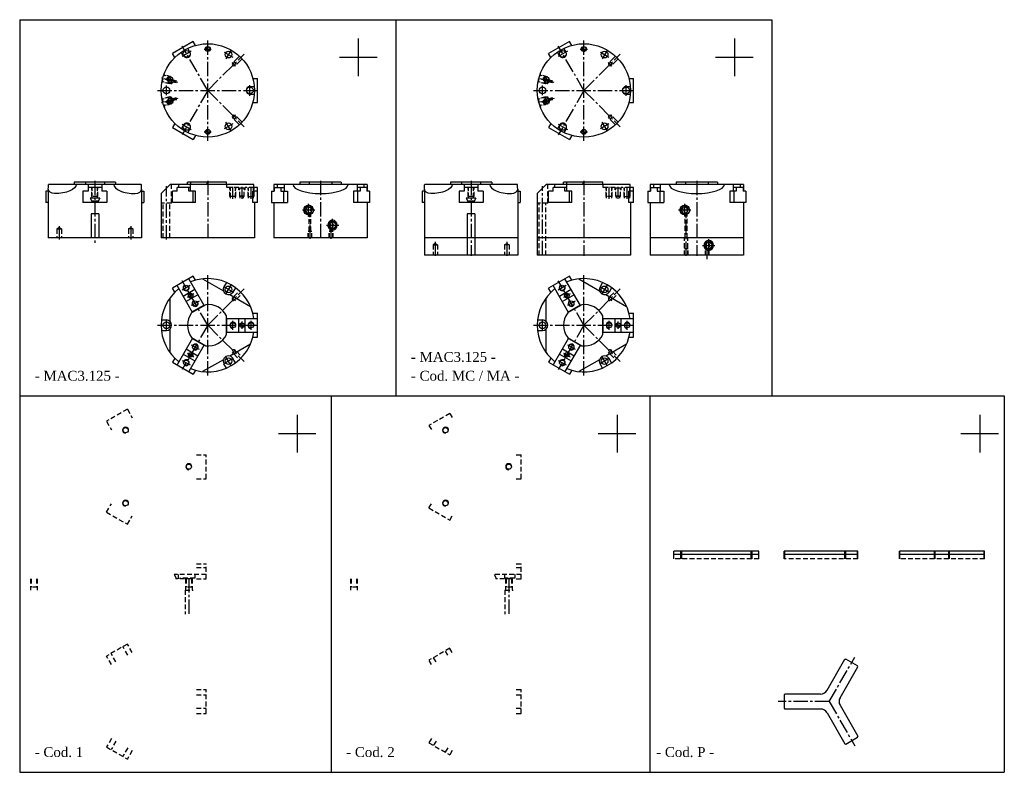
# Model space of a CAD drawing. Header units: millimetres. Extents: x 449 to 1758, y 317 to 1317.
import ezdxf

# ---------------------------------------------------------------- set-up
doc = ezdxf.new("R2010")
doc.units = ezdxf.units.MM
doc.linetypes.add('CENTER2', pattern=[28.575, 19.05, -3.175, 3.175, -3.175])
doc.linetypes.add('DASHED2', pattern=[9.525, 6.35, -3.175])
doc.layers.add('1', color=2, linetype='DASHED2')
doc.layers.add('2', color=1, linetype='CENTER2')
doc.styles.get("Standard").update_dxf_attribs({"font": 'isocp.shx', "bigfont": 'chineset.shx'})

msp = doc.modelspace()

# ---------------------------------------------------------------- hatches: boundary and pattern name
h = msp.add_hatch()
h.set_pattern_fill('ANSI31', scale=0.025, style=0)
h.set_pattern_definition([(45, (455.74025, 1559.34905), (-0.0561266, 0.0561266), [])])
h.paths.add_polyline_path([(699.5, 1281.1, 0.414214), (696.5, 1278.1), (699.5, 1278.1)])
h.paths.add_polyline_path([(699.5, 1278.1), (699.5, 1275.1, 0.414214), (702.5, 1278.1)])
h = msp.add_hatch()
h.set_pattern_fill('ANSI31', scale=0.025, style=0)
h.set_pattern_definition([(45, (955.74025, 1559.34905), (-0.0561266, 0.0561266), [])])
h.paths.add_polyline_path([(1199.5, 1281.1, 0.414214), (1196.5, 1278.1), (1199.5, 1278.1)])
h.paths.add_polyline_path([(1199.5, 1278.1), (1199.5, 1275.1, 0.414214), (1202.5, 1278.1)])
h = msp.add_hatch()
h.set_pattern_fill('ANSI31', scale=0.025, style=0)
h.set_pattern_definition([(45, (455.74025, 1449.34905), (-0.0561266, 0.0561266), [])])
h.paths.add_polyline_path([(699.5, 1171.1, 0.414214), (696.5, 1168.1), (699.5, 1168.1)])
h.paths.add_polyline_path([(699.5, 1168.1), (699.5, 1165.1, 0.414214), (702.5, 1168.1)])
h = msp.add_hatch()
h.set_pattern_fill('ANSI31', scale=0.025, style=0)
h.set_pattern_definition([(45, (955.74025, 1449.34905), (-0.0561266, 0.0561266), [])])
h.paths.add_polyline_path([(1199.5, 1171.1, 0.414214), (1196.5, 1168.1), (1199.5, 1168.1)])
h.paths.add_polyline_path([(1199.5, 1168.1), (1199.5, 1165.1, 0.414214), (1202.5, 1168.1)])
h = msp.add_hatch()
h.set_pattern_fill('ANSI31', scale=0.025, angle=120, style=0)
h.set_pattern_definition([(165, (398.49079, 455.83758), (-0.020543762, -0.076670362), [])])
h.paths.add_polyline_path([(678.2, 947.9), (676.7, 950.5), (674.1, 949, 0.414214)])
h.paths.add_polyline_path([(679.3, 952, 0.414214), (675.2, 953.1), (676.7, 950.5)])
h = msp.add_hatch()
h.set_pattern_fill('ANSI31', scale=0.025, angle=120, style=0)
h.set_pattern_definition([(165, (898.49079, 455.83758), (-0.020543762, -0.076670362), [])])
h.paths.add_polyline_path([(1178.2, 947.9), (1176.7, 950.5), (1174.1, 949, 0.414214)])
h.paths.add_polyline_path([(1179.3, 952, 0.414214), (1175.2, 953.1), (1176.7, 950.5)])
h = msp.add_hatch()
h.set_pattern_fill('ANSI31', scale=0.025, style=0)
h.set_pattern_definition([(45, (455.74025, 1399.34905), (-0.056126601, 0.056126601), [])])
h.paths.add_polyline_path([(742, 911.1), (745, 911.1), (745, 914.1, 0.414214)])
h.paths.add_polyline_path([(745, 908.1, 0.414214), (748, 911.1), (745, 911.1)])
h = msp.add_hatch()
h.set_pattern_fill('ANSI31', scale=0.025, style=0)
h.set_pattern_definition([(45, (955.74025, 1399.34905), (-0.056126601, 0.056126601), [])])
h.paths.add_polyline_path([(1242, 911.1), (1245, 911.1), (1245, 914.1, 0.414214)])
h.paths.add_polyline_path([(1245, 908.1, 0.414214), (1248, 911.1), (1245, 911.1)])
h = msp.add_hatch()
h.set_pattern_fill('ANSI31', scale=0.025, angle=-120, style=0)
h.set_pattern_definition([(285, (1244.22042, 878.01383), (0.076670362, 0.020543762), [])])
h.paths.add_polyline_path([(678.2, 874.3), (676.7, 871.7), (679.3, 870.2, 0.414214)])
h.paths.add_polyline_path([(674.1, 873.2, 0.414214), (675.2, 869.1), (676.7, 871.7)])
h = msp.add_hatch()
h.set_pattern_fill('ANSI31', scale=0.025, angle=-120, style=0)
h.set_pattern_definition([(285, (1744.22042, 878.01383), (0.076670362, 0.020543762), [])])
h.paths.add_polyline_path([(1178.2, 874.3), (1176.7, 871.7), (1179.3, 870.2, 0.414214)])
h.paths.add_polyline_path([(1174.1, 873.2, 0.414214), (1175.2, 869.1), (1176.7, 871.7)])

# ---------------------------------------------------------------- linework, layer by layer
at = {"color": 7}
for p, q in [((449.5, 1317.1), (449.5, 317.1)), ((449.5, 1317.1), (1449.5, 1317.1)), ((949.5, 1317.1), (949.5, 817.1)), ((1449.5, 1317.1), (1449.5, 817.1)), ((680.3, 1288.2), (652.6, 1272.2)), ((683.4, 1282.9), (680.3, 1288.2)), ((899.5, 1292.1), (899.5, 1242.1)), ((1180.3, 1288.2), (1152.6, 1272.2)), ((1183.4, 1282.9), (1180.3, 1288.2)), ((1399.5, 1292.1), (1399.5, 1242.1)), ((655.7, 1266.9), (652.6, 1272.2)), ((667.2, 1269.1), (664.3, 1274.1)), ((675.8, 1274.1), (672.9, 1279.1)), ((1155.7, 1266.9), (1152.6, 1272.2)), ((1167.2, 1269.1), (1164.3, 1274.1)), ((1175.8, 1274.1), (1172.9, 1279.1)), ((734.2, 1259.9), (735.3, 1261)), ((734.6, 1261.7), (741.5, 1268.6)), ((735.3, 1261), (734.6, 1261.7)), ((736.3, 1257.8), (737.4, 1258.8)), ((738.1, 1258.1), (737.4, 1258.8)), ((738.1, 1258.1), (745.1, 1265.1)), ((874.5, 1267.1), (924.5, 1267.1)), ((1234.2, 1259.9), (1235.3, 1261)), ((1234.6, 1261.7), (1241.5, 1268.6)), ((1235.3, 1261), (1234.6, 1261.7)), ((1236.3, 1257.8), (1237.4, 1258.8)), ((1238.1, 1258.1), (1237.4, 1258.8)), ((1238.1, 1258.1), (1245.1, 1265.1)), ((1374.5, 1267.1), (1424.5, 1267.1)), ((759.4, 1239.1), (765.5, 1239.1)), ((765.5, 1207.1), (765.5, 1239.1)), ((1259.4, 1239.1), (1265.5, 1239.1)), ((1265.5, 1207.1), (1265.5, 1239.1)), ((755.5, 1228.1), (761.3, 1228.1)), ((755.5, 1218.1), (761.3, 1218.1)), ((1255.5, 1228.1), (1261.3, 1228.1)), ((1255.5, 1218.1), (1261.3, 1218.1)), ((759.4, 1207.1), (765.5, 1207.1)), ((1259.4, 1207.1), (1265.5, 1207.1)), ((655.7, 1179.2), (652.6, 1173.9)), ((734.2, 1186.2), (735.3, 1185.2)), ((735.3, 1185.2), (734.6, 1184.5)), ((734.6, 1184.5), (741.5, 1177.5)), ((736.3, 1188.4), (737.4, 1187.3)), ((738.1, 1188), (737.4, 1187.3)), ((738.1, 1188), (745.1, 1181)), ((1155.7, 1179.2), (1152.6, 1173.9)), ((1234.2, 1186.2), (1235.3, 1185.2)), ((1235.3, 1185.2), (1234.6, 1184.5)), ((1234.6, 1184.5), (1241.5, 1177.5)), ((1236.3, 1188.4), (1237.4, 1187.3)), ((1238.1, 1188), (1237.4, 1187.3)), ((1238.1, 1188), (1245.1, 1181)), ((652.6, 1173.9), (680.3, 1157.9)), ((667.2, 1177.1), (664.3, 1172)), ((675.8, 1172.1), (672.9, 1167)), ((1152.6, 1173.9), (1180.3, 1157.9)), ((1167.2, 1177.1), (1164.3, 1172)), ((1175.8, 1172.1), (1172.9, 1167)), ((683.4, 1163.2), (680.3, 1157.9)), ((1183.4, 1163.2), (1180.3, 1157.9)), ((576.9, 1101.1), (522, 1101.1)), ((522, 1101.1), (522, 1098.1)), ((537, 1101.1), (537, 1098.1)), ((562, 1101.1), (562, 1098.1)), ((576.9, 1101.1), (576.9, 1098.1)), ((724.5, 1101.1), (672.5, 1101.1)), ((672.5, 1098.1), (672.5, 1101.1)), ((676.9, 1098.1), (676.9, 1101.1)), ((698.6, 1098.1), (698.6, 1101.1)), ((724.5, 1098.1), (724.5, 1101.1)), ((876.9, 1101.1), (822, 1101.1)), ((822, 1101.1), (822, 1098.1)), ((834.5, 1101.1), (834.5, 1098.1)), ((864.5, 1101.1), (864.5, 1098.1)), ((876.9, 1101.1), (876.9, 1098.1)), ((1076.9, 1101.1), (1022, 1101.1)), ((1022, 1101.1), (1022, 1098.1)), ((1037, 1101.1), (1037, 1098.1)), ((1062, 1101.1), (1062, 1098.1)), ((1076.9, 1101.1), (1076.9, 1098.1)), ((1224.5, 1101.1), (1172.5, 1101.1)), ((1172.5, 1098.1), (1172.5, 1101.1)), ((1176.9, 1098.1), (1176.9, 1101.1)), ((1198.6, 1098.1), (1198.6, 1101.1)), ((1224.5, 1098.1), (1224.5, 1101.1)), ((1376.9, 1101.1), (1322, 1101.1)), ((1322, 1101.1), (1322, 1098.1)), ((1334.5, 1101.1), (1334.5, 1098.1)), ((1364.5, 1101.1), (1364.5, 1098.1)), ((1376.9, 1101.1), (1376.9, 1098.1)), ((484.3, 1089.1), (484.3, 1074.1)), ((487.5, 1089.1), (484.3, 1089.1)), ((487.5, 1092.1), (487.5, 1027.1)), ((611.1, 1098.1), (487.9, 1098.1)), ((533.5, 1089.1), (533.5, 1074.1)), ((540.5, 1089.1), (533.5, 1089.1)), ((540.5, 1098.1), (540.5, 1089.1)), ((558.5, 1094.1), (540.5, 1094.1)), ((558.5, 1098.1), (558.5, 1089.1)), ((565.5, 1089.1), (558.5, 1089.1)), ((565.5, 1089.1), (565.5, 1074.1)), ((611.5, 1092.1), (611.5, 1027.1)), ((611.5, 1089.1), (614.6, 1089.1)), ((614.6, 1089.1), (614.6, 1074.1)), ((649.5, 1098.1), (637.5, 1086.1)), ((760.8, 1098.1), (649.5, 1098.1)), ((652.6, 1074.1), (652.6, 1089.1)), ((658.7, 1089.1), (652.6, 1089.1)), ((658.7, 1089.1), (658.7, 1094.1)), ((676.6, 1094.1), (658.7, 1094.1)), ((661, 1094.1), (661, 1098.1)), ((674.3, 1089.1), (674.3, 1094.1)), ((683.4, 1089.1), (674.3, 1089.1)), ((676.6, 1089.1), (676.6, 1098.1)), ((680.3, 1074.1), (680.3, 1089.1)), ((683.4, 1074.1), (683.4, 1089.1)), ((765.5, 1089.1), (759.4, 1089.1)), ((759.4, 1074.1), (759.4, 1089.1)), ((760.8, 1089.1), (760.8, 1098.1)), ((765.5, 1094.1), (760.8, 1094.1)), ((765.5, 1074.1), (765.5, 1094.1)), ((784.3, 1089.1), (784.3, 1074.1)), ((784.3, 1089.1), (787.8, 1089.1)), ((911.5, 1098.1), (787.5, 1098.1)), ((787.5, 1098.1), (787.5, 1089.1)), ((787.8, 1094.1), (787.8, 1089.1)), ((787.8, 1094.1), (800.9, 1094.1)), ((791.9, 1098.1), (791.9, 1094.1)), ((796.8, 1094.1), (796.8, 1089.1)), ((796.8, 1089.1), (805.6, 1089.1)), ((800.3, 1089.1), (800.3, 1074.1)), ((800.9, 1098.1), (800.9, 1089.1)), ((805.6, 1089.1), (805.6, 1074.1)), ((893.4, 1089.1), (893.4, 1074.1)), ((902.1, 1089.1), (893.4, 1089.1)), ((898.1, 1098.1), (898.1, 1089.1)), ((911.1, 1094.1), (898.1, 1094.1)), ((898.6, 1089.1), (898.6, 1074.1)), ((902.1, 1094.1), (902.1, 1089.1)), ((907.1, 1098.1), (907.1, 1094.1)), ((911.1, 1094.1), (911.1, 1089.1)), ((914.6, 1089.1), (911.1, 1089.1)), ((911.5, 1098.1), (911.5, 1089.1)), ((914.6, 1089.1), (914.6, 1074.1)), ((984.3, 1089.1), (984.3, 1074.1)), ((987.5, 1089.1), (984.3, 1089.1)), ((987.5, 1092.1), (987.5, 1004.1)), ((1111.1, 1098.1), (987.9, 1098.1)), ((1033.5, 1089.1), (1033.5, 1074.1)), ((1040.5, 1089.1), (1033.5, 1089.1)), ((1040.5, 1098.1), (1040.5, 1089.1)), ((1058.5, 1094.1), (1040.5, 1094.1)), ((1058.5, 1098.1), (1058.5, 1089.1)), ((1065.5, 1089.1), (1058.5, 1089.1)), ((1065.5, 1089.1), (1065.5, 1074.1)), ((1111.5, 1092.1), (1111.5, 1004.1)), ((1111.5, 1089.1), (1114.6, 1089.1)), ((1114.6, 1089.1), (1114.6, 1074.1)), ((1149.5, 1098.1), (1137.5, 1086.1)), ((1260.8, 1098.1), (1149.5, 1098.1)), ((1152.6, 1074.1), (1152.6, 1089.1)), ((1158.7, 1089.1), (1152.6, 1089.1)), ((1176.6, 1094.1), (1158.7, 1094.1)), ((1158.7, 1089.1), (1158.7, 1094.1)), ((1161, 1094.1), (1161, 1098.1)), ((1174.3, 1089.1), (1174.3, 1094.1)), ((1183.4, 1089.1), (1174.3, 1089.1)), ((1176.6, 1089.1), (1176.6, 1098.1)), ((1180.3, 1074.1), (1180.3, 1089.1)), ((1183.4, 1074.1), (1183.4, 1089.1)), ((1265.5, 1089.1), (1259.4, 1089.1)), ((1259.4, 1074.1), (1259.4, 1089.1)), ((1260.8, 1089.1), (1260.8, 1098.1)), ((1265.5, 1094.1), (1260.8, 1094.1)), ((1265.5, 1074.1), (1265.5, 1094.1)), ((1284.3, 1089.1), (1284.3, 1074.1)), ((1284.3, 1089.1), (1287.8, 1089.1)), ((1411.5, 1098.1), (1287.5, 1098.1)), ((1287.5, 1098.1), (1287.5, 1089.1)), ((1287.8, 1094.1), (1300.9, 1094.1)), ((1287.8, 1094.1), (1287.8, 1089.1)), ((1291.9, 1098.1), (1291.9, 1094.1)), ((1296.8, 1094.1), (1296.8, 1089.1)), ((1296.8, 1089.1), (1305.6, 1089.1)), ((1300.3, 1089.1), (1300.3, 1074.1)), ((1300.9, 1098.1), (1300.9, 1089.1)), ((1305.6, 1089.1), (1305.6, 1074.1)), ((1393.4, 1089.1), (1393.4, 1074.1)), ((1402.1, 1089.1), (1393.4, 1089.1)), ((1398.1, 1098.1), (1398.1, 1089.1)), ((1411.1, 1094.1), (1398.1, 1094.1)), ((1398.6, 1089.1), (1398.6, 1074.1)), ((1402.1, 1094.1), (1402.1, 1089.1)), ((1407.1, 1098.1), (1407.1, 1094.1)), ((1411.1, 1094.1), (1411.1, 1089.1)), ((1414.6, 1089.1), (1411.1, 1089.1)), ((1411.5, 1098.1), (1411.5, 1089.1)), ((1414.6, 1089.1), (1414.6, 1074.1)), ((487.5, 1074.1), (484.3, 1074.1)), ((565.5, 1074.1), (533.5, 1074.1)), ((556, 1080.1), (543, 1080.1)), ((543, 1080.1), (545.3, 1076.1)), ((553.7, 1076.1), (545.3, 1076.1)), ((545.3, 1076.1), (545.3, 1074.1)), ((556, 1080.1), (553.7, 1076.1)), ((553.7, 1076.1), (553.7, 1074.1)), ((611.5, 1074.1), (614.6, 1074.1)), ((637.5, 1086.1), (637.5, 1027.1)), ((683.4, 1074.1), (652.6, 1074.1)), ((765.5, 1074.1), (759.4, 1074.1)), ((761.5, 1074.1), (761.5, 1027.1)), ((784.3, 1074.1), (805.6, 1074.1)), ((787.5, 1074.1), (787.5, 1027.1)), ((914.6, 1074.1), (893.4, 1074.1)), ((911.5, 1074.1), (911.5, 1027.1)), ((987.5, 1074.1), (984.3, 1074.1)), ((1065.5, 1074.1), (1033.5, 1074.1)), ((1056, 1080.1), (1043, 1080.1)), ((1043, 1080.1), (1045.3, 1076.1)), ((1053.7, 1076.1), (1045.3, 1076.1)), ((1045.3, 1076.1), (1045.3, 1074.1)), ((1056, 1080.1), (1053.7, 1076.1)), ((1053.7, 1076.1), (1053.7, 1074.1)), ((1111.5, 1074.1), (1114.6, 1074.1)), ((1137.5, 1086.1), (1137.5, 1004.1)), ((1183.4, 1074.1), (1152.6, 1074.1)), ((1265.5, 1074.1), (1259.4, 1074.1)), ((1261.5, 1074.1), (1261.5, 1004.1)), ((1284.3, 1074.1), (1305.6, 1074.1)), ((1287.5, 1074.1), (1287.5, 1004.1)), ((1414.6, 1074.1), (1393.4, 1074.1)), ((1411.5, 1074.1), (1411.5, 1004.1)), ((554.5, 1059.1), (544.5, 1059.1)), ((544.5, 1059.1), (544.5, 1027.1)), ((554.5, 1059.1), (554.5, 1027.1)), ((1044.5, 1059.1), (1044.5, 1004.1)), ((1054.5, 1059.1), (1044.5, 1059.1)), ((1054.5, 1059.1), (1054.5, 1004.1)), ((611.5, 1027.1), (487.5, 1027.1)), ((761.5, 1027.1), (637.5, 1027.1)), ((911.5, 1027.1), (787.5, 1027.1)), ((1111.5, 1027.1), (987.5, 1027.1)), ((1261.5, 1027.1), (1137.5, 1027.1)), ((1411.5, 1027.1), (1287.5, 1027.1)), ((1111.5, 1004.1), (987.5, 1004.1)), ((1261.5, 1004.1), (1137.5, 1004.1)), ((1411.5, 1004.1), (1287.5, 1004.1)), ((680.3, 976.2), (652.6, 960.2)), ((694.8, 937.2), (674.3, 972.7)), ((683.4, 970.9), (680.3, 976.2)), ((692.7, 972.7), (720.2, 956.8)), ((1180.3, 976.2), (1152.6, 960.2)), ((1194.8, 937.2), (1174.3, 972.7)), ((1183.4, 970.9), (1180.3, 976.2)), ((1192.7, 972.7), (1220.2, 956.8)), ((655.7, 954.9), (652.6, 960.2)), ((679.2, 928.2), (658.7, 963.7)), ((682.5, 958.4), (666.9, 949.4)), ((724.2, 967.9), (720.9, 962.2)), ((736.3, 960.9), (733, 955.2)), ((1155.7, 954.9), (1152.6, 960.2)), ((1179.2, 928.2), (1158.7, 963.7)), ((1182.5, 958.4), (1166.9, 949.4)), ((1224.2, 967.9), (1220.9, 962.2)), ((1236.3, 960.9), (1233, 955.2)), ((649.5, 916), (649.5, 947.7)), ((686.5, 951.5), (670.9, 942.5)), ((728.7, 951.9), (756.2, 936)), ((1149.5, 916), (1149.5, 947.7)), ((1186.5, 951.5), (1170.9, 942.5)), ((1228.7, 951.9), (1256.2, 936)), ((696.8, 938.4), (677.9, 927.5)), ((694.5, 937.7), (678.9, 928.7)), ((1196.8, 938.4), (1177.9, 927.5)), ((1194.5, 937.7), (1178.9, 928.7)), ((637.9, 918.1), (644.5, 918.1)), ((724.5, 898.6), (724.5, 923.6)), ((724.5, 920.1), (765.5, 920.1)), ((725, 902.1), (725, 920.1)), ((741, 902.1), (741, 920.1)), ((749, 902.1), (749, 920.1)), ((759.4, 927.1), (765.5, 927.1)), ((765.5, 895.1), (765.5, 927.1)), ((1137.9, 918.1), (1144.5, 918.1)), ((1224.5, 898.6), (1224.5, 923.6)), ((1224.5, 920.1), (1265.5, 920.1)), ((1225, 902.1), (1225, 920.1)), ((1241, 902.1), (1241, 920.1)), ((1249, 902.1), (1249, 920.1)), ((1259.4, 927.1), (1265.5, 927.1)), ((1265.5, 895.1), (1265.5, 927.1)), ((637.9, 904.1), (644.5, 904.1)), ((649.5, 874.4), (649.5, 906.2)), ((1137.9, 904.1), (1144.5, 904.1)), ((1149.5, 874.4), (1149.5, 906.2)), ((679.2, 893.9), (658.7, 858.4)), ((677.9, 894.6), (696.8, 883.8)), ((678.9, 893.5), (694.5, 884.5)), ((724.5, 902.1), (765.5, 902.1)), ((759.4, 895.1), (765.5, 895.1)), ((1179.2, 893.9), (1158.7, 858.4)), ((1177.9, 894.6), (1196.8, 883.8)), ((1178.9, 893.5), (1194.5, 884.5)), ((1224.5, 902.1), (1265.5, 902.1)), ((1259.4, 895.1), (1265.5, 895.1)), ((670.9, 879.6), (686.5, 870.6)), ((694.8, 884.9), (674.3, 849.4)), ((756.2, 886.1), (728.7, 870.2)), ((1170.9, 879.6), (1186.5, 870.6)), ((1194.8, 884.9), (1174.3, 849.4)), ((1256.2, 886.1), (1228.7, 870.2)), ((655.7, 867.2), (652.6, 861.9)), ((666.9, 872.7), (682.5, 863.7)), ((720.2, 865.3), (692.7, 849.4)), ((736.3, 861.2), (733, 866.9)), ((1155.7, 867.2), (1152.6, 861.9)), ((1166.9, 872.7), (1182.5, 863.7)), ((1220.2, 865.3), (1192.7, 849.4)), ((1236.3, 861.2), (1233, 866.9)), ((652.6, 861.9), (680.3, 845.9)), ((683.4, 851.2), (680.3, 845.9)), ((724.2, 854.2), (720.9, 859.9)), ((1152.6, 861.9), (1180.3, 845.9)), ((1183.4, 851.2), (1180.3, 845.9)), ((1224.2, 854.2), (1220.9, 859.9)), ((449.5, 817.1), (1758.3, 817.1)), ((863.5, 817.1), (863.5, 317.1)), ((1287.3, 817.1), (1287.3, 317.1)), ((1758.3, 817.1), (1758.3, 317.1)), ((818.3, 792.1), (818.3, 742.1)), ((1243.6, 792.1), (1243.6, 742.1)), ((1725.6, 792.1), (1725.6, 742.1)), ((793.3, 767.1), (843.3, 767.1)), ((1218.6, 767.1), (1268.6, 767.1)), ((1700.6, 767.1), (1750.6, 767.1)), ((1319.2, 606.6), (1319.2, 611.1)), ((1432.1, 611.1), (1319.2, 611.1)), ((1432.1, 606.6), (1319.2, 606.6)), ((1328.2, 606.6), (1328.2, 611.1)), ((1329.5, 606.6), (1329.5, 611.1)), ((1421.7, 606.6), (1421.7, 611.1)), ((1423.1, 606.6), (1423.1, 611.1)), ((1432.1, 606.6), (1432.1, 611.1)), ((1465.6, 606.6), (1465.6, 611.1)), ((1563.8, 611.1), (1465.6, 611.1)), ((1563.8, 606.6), (1465.6, 606.6)), ((1466.6, 606.6), (1466.6, 611.1)), ((1546.5, 606.6), (1546.5, 611.1)), ((1547.8, 606.6), (1547.8, 611.1)), ((1563.4, 606.6), (1563.4, 611.1)), ((1563.8, 606.6), (1563.8, 611.1)), ((1732.1, 611.1), (1619.2, 611.1)), ((1619.2, 606.6), (1619.2, 611.1)), ((1732.1, 606.6), (1619.2, 606.6)), ((1619.5, 606.6), (1619.5, 611.1)), ((1665.6, 606.6), (1665.6, 611.1)), ((1666.6, 606.6), (1666.6, 611.1)), ((1684.6, 606.6), (1684.6, 611.1)), ((1685.6, 606.6), (1685.6, 611.1)), ((1731.7, 606.6), (1731.7, 611.1)), ((1732.1, 606.6), (1732.1, 611.1)), ((1522.8, 426.1), (1546.5, 467.2)), ((1546.5, 467.2), (1547.8, 467.5)), ((1563.4, 458.5), (1547.8, 467.5)), ((1563.8, 457.2), (1563.4, 458.5)), ((1540.1, 416.1), (1563.8, 457.2)), ((1466.6, 421.1), (1465.6, 420.1)), ((1465.6, 420.1), (1465.6, 402.1)), ((1514.1, 421.1), (1466.6, 421.1)), ((1540.1, 406.1), (1563.8, 365)), ((1465.6, 402.1), (1466.6, 401.1)), ((1514.1, 401.1), (1466.6, 401.1)), ((1522.8, 396.1), (1546.5, 355)), ((1546.5, 355), (1547.8, 354.6)), ((1547.8, 354.6), (1563.4, 363.6)), ((1563.4, 363.6), (1563.8, 365)), ((449.5, 317.1), (1758.3, 317.1))]:
    msp.add_line(p, q, dxfattribs=at)
at = {"color": 7, "linetype": 'DASHED2'}
for p, q in [((592.6, 799.5), (564.9, 783.5)), ((592.6, 799.5), (599.1, 788.2)), ((1021.3, 793.9), (993.5, 777.9)), ((1021.3, 793.9), (1024.5, 788.2)), ((564.9, 783.5), (571.4, 772.2)), ((993.5, 777.9), (996.8, 772.2)), ((684.3, 739.1), (697.3, 739.1)), ((697.3, 707.1), (697.3, 739.1)), ((1109.6, 739.1), (1116.1, 739.1)), ((1116.1, 707.1), (1116.1, 739.1)), ((684.3, 707.1), (697.3, 707.1)), ((1109.6, 707.1), (1116.1, 707.1)), ((564.9, 662.7), (571.4, 673.9)), ((993.5, 668.3), (996.8, 673.9)), ((993.5, 668.3), (1021.3, 652.3)), ((564.9, 662.7), (592.6, 646.7)), ((592.6, 646.7), (599.1, 657.9)), ((1021.3, 652.3), (1024.5, 657.9)), ((1319.2, 600.6), (1319.2, 606.6)), ((1328.2, 600.6), (1328.2, 606.6)), ((1329.5, 600.6), (1329.5, 606.6)), ((1421.7, 600.6), (1421.7, 606.6)), ((1423.1, 600.6), (1423.1, 606.6)), ((1432.1, 600.6), (1432.1, 606.6)), ((1465.6, 600.6), (1465.6, 606.6)), ((1466.6, 600.6), (1466.6, 606.6)), ((1546.5, 600.6), (1546.5, 606.6)), ((1547.8, 600.6), (1547.8, 606.6)), ((1563.4, 600.6), (1563.4, 606.6)), ((1563.8, 600.6), (1563.8, 606.6)), ((1619.2, 600.6), (1619.2, 606.6)), ((1619.5, 600.6), (1619.5, 606.6)), ((1665.6, 600.6), (1665.6, 606.6)), ((1666.6, 600.6), (1666.6, 606.6)), ((1684.6, 600.6), (1684.6, 606.6)), ((1685.6, 600.6), (1685.6, 606.6)), ((1731.7, 600.6), (1731.7, 606.6)), ((1732.1, 600.6), (1732.1, 606.6)), ((684.3, 594.1), (697.3, 594.1)), ((684.3, 589.1), (697.3, 589.1)), ((697.3, 574.1), (697.3, 594.1)), ((1109.6, 594.1), (1116.1, 594.1)), ((1109.6, 589.1), (1116.1, 589.1)), ((1116.1, 574.1), (1116.1, 594.1)), ((1432.1, 600.6), (1319.2, 600.6)), ((1563.8, 600.6), (1465.6, 600.6)), ((1732.1, 600.6), (1619.2, 600.6)), ((684.3, 574.1), (697.3, 574.1)), ((1109.6, 574.1), (1116.1, 574.1)), ((592.6, 487.5), (564.9, 471.5)), ((599.1, 476.2), (592.6, 487.5)), ((571.4, 460.2), (564.9, 471.5)), ((577.5, 463.7), (571, 475)), ((593.1, 472.7), (586.6, 484)), ((1021.3, 481.9), (993.5, 465.9)), ((1018.4, 472.7), (1015.2, 478.4)), ((1024.5, 476.2), (1021.3, 481.9)), ((996.8, 460.2), (993.5, 465.9)), ((1002.9, 463.7), (999.6, 469.4)), ((684.3, 427.1), (697.3, 427.1)), ((684.3, 420.1), (697.3, 420.1)), ((697.3, 395.1), (697.3, 427.1)), ((1109.6, 427.1), (1116.1, 427.1)), ((1109.6, 420.1), (1116.1, 420.1)), ((1116.1, 395.1), (1116.1, 427.1)), ((684.3, 402.1), (697.3, 402.1)), ((684.3, 395.1), (697.3, 395.1)), ((1109.6, 402.1), (1116.1, 402.1)), ((1109.6, 395.1), (1116.1, 395.1)), ((571.4, 361.9), (564.9, 350.7)), ((577.5, 358.4), (571, 347.2)), ((996.8, 361.9), (993.5, 356.3)), ((993.5, 356.3), (1021.3, 340.3)), ((1002.9, 358.4), (999.6, 352.8)), ((564.9, 350.7), (592.6, 334.7)), ((593.1, 349.4), (586.6, 338.2)), ((599.1, 345.9), (592.6, 334.7)), ((1018.4, 349.4), (1015.2, 343.8)), ((1024.5, 345.9), (1021.3, 340.3))]:
    msp.add_line(p, q, dxfattribs=at)
at = {"color": 7}
for centre, radius in [((699.5, 1223.1), 62), ((1199.5, 1223.1), 62), ((671.5, 1271.6), 4.5), ((699.5, 1278.1), 3.25), ((699.5, 1278.1), 3), ((727, 1270.7), 4.5), ((1171.5, 1271.6), 4.5), ((1199.5, 1278.1), 3.25), ((1199.5, 1278.1), 3), ((1227, 1270.7), 4.5), ((647.5, 1238.1), 2.23), ((1147.5, 1238.1), 2.23), ((644.5, 1223.1), 4.5), ((755.5, 1223.1), 4.5), ((1144.5, 1223.1), 4.5), ((1255.5, 1223.1), 4.5), ((647.5, 1208.1), 2.23), ((1147.5, 1208.1), 2.23), ((671.5, 1174.6), 4.5), ((727, 1175.4), 4.5), ((1171.5, 1174.6), 4.5), ((1227, 1175.4), 4.5), ((699.5, 1168.1), 3.25), ((699.5, 1168.1), 3), ((1199.5, 1168.1), 3.25), ((1199.5, 1168.1), 3), ((670.7, 960.9), 3.46), ((727, 958.7), 4.5), ((1170.7, 960.9), 3.46), ((1227, 958.7), 4.5), ((676.7, 950.5), 3), ((682.7, 940.1), 3.46), ((1176.7, 950.5), 3), ((1182.7, 940.1), 3.46), ((644.5, 911.1), 4.5), ((733, 911.1), 3.46), ((745, 911.1), 3), ((757, 911.1), 3.46), ((1144.5, 911.1), 4.5), ((1233, 911.1), 3.46), ((1245, 911.1), 3), ((1257, 911.1), 3.46), ((682.7, 882.1), 3.46), ((1182.7, 882.1), 3.46), ((670.7, 861.3), 3.46), ((676.7, 871.7), 3), ((727, 863.4), 4.5), ((1170.7, 861.3), 3.46), ((1176.7, 871.7), 3), ((1227, 863.4), 4.5), ((590.3, 771.6), 3.46), ((1015.6, 771.6), 3.46), ((674.3, 723.1), 3.46), ((1099.6, 723.1), 3.46), ((590.3, 674.6), 3.46), ((1015.6, 674.6), 3.46)]:
    msp.add_circle(centre, radius, dxfattribs=at)
for centre, radius, start, end in [((671.5, 1271.6), 5, 210, 30), ((1171.5, 1271.6), 5, 210, 30), ((734.2, 1257.8), 2.1, 90.5847, 359.4153), ((1234.2, 1257.8), 2.1, 90.5847, 359.4153), ((647.5, 1238.1), 2.5, 0, 270), ((1147.5, 1238.1), 2.5, 0, 270), ((755.5, 1223.1), 5, 90, 270), ((1255.5, 1223.1), 5, 90, 270), ((647.5, 1208.1), 2.5, 90, 0), ((1147.5, 1208.1), 2.5, 90, 0), ((671.5, 1174.6), 5, 330, 150), ((734.2, 1188.3), 2.1, 0.5847, 269.4153), ((1171.5, 1174.6), 5, 330, 150), ((1234.2, 1188.3), 2.1, 0.5847, 269.4153), ((699.5, 911.1), 62, 8.3466, 111.6534), ((1199.5, 911.1), 62, 8.3466, 111.6534), ((699.5, 911.1), 62, 128.3466, 231.6534), ((670.7, 960.9), 4, 120, 30), ((727, 958.7), 7, 150, 330), ((1199.5, 911.1), 62, 128.3466, 231.6534), ((1170.7, 960.9), 4, 120, 30), ((1227, 958.7), 7, 150, 330), ((682.7, 940.1), 4, 120, 30), ((1182.7, 940.1), 4, 120, 30), ((700, 911.1), 27.5, 27.0123, 96.6617), ((1200, 911.1), 27.5, 27.0123, 96.6617), ((644.5, 911.1), 7, 270, 90), ((700, 911.1), 27.5, 143.3383, 216.6617), ((1144.5, 911.1), 7, 270, 90), ((1200, 911.1), 27.5, 143.3383, 216.6617), ((733, 911.1), 4, 0, 270), ((757, 911.1), 4, 0, 270), ((1233, 911.1), 4, 0, 270), ((1257, 911.1), 4, 0, 270), ((699.5, 911.1), 62, 248.3466, 351.6534), ((700, 911.1), 27.5, 263.3383, 332.9877), ((1199.5, 911.1), 62, 248.3466, 351.6534), ((1200, 911.1), 27.5, 263.3383, 332.9877), ((682.7, 882.1), 4, 240, 150), ((1182.7, 882.1), 4, 240, 150), ((670.7, 861.3), 4, 240, 150), ((727, 863.4), 7, 30, 210), ((1170.7, 861.3), 4, 240, 150), ((1227, 863.4), 7, 30, 210), ((590.3, 771.6), 4, 0, 270), ((1015.6, 771.6), 4, 0, 270), ((674.3, 723.1), 4, 0, 270), ((1099.6, 723.1), 4, 0, 270), ((590.3, 674.6), 4, 0, 270), ((1015.6, 674.6), 4, 0, 270), ((1514.1, 431.1), 10, 270, 330), ((1548.7, 411.1), 10, 150, 210), ((1514.1, 391.1), 10, 30, 90)]:
    msp.add_arc(centre, radius, start, end, dxfattribs=at)
at = {"color": 7, "extrusion": (0, 0, -1)}
for centre, major_axis, ratio, start_param, end_param in [((487.9, 1092.1), (0, 6), 0.061405, 4.712389, 6.283185), ((495.8, 1092.1), (-8.31, 0), 0.722332, 4.712389, 6.283185), ((495.8, 1098.1), (28.7, 0), 0.417789, 6.283185, 7.853982), ((987.9, 1092.1), (0, 6), 0.061405, 4.712389, 6.283185), ((995.8, 1092.1), (-8.31, 0), 0.722332, 4.712389, 6.283185), ((995.8, 1098.1), (28.7, 0), 0.417789, 6.283185, 7.853982), ((833.4, 1064.1), (0, 6.5), 0.952321, 3.141593, 6.283185), ((833.6, 1064.1), (0, 6.5), 0.965926, 3.141593, 6.283185), ((833.6, 1064.1), (0, 4.86), 0.965926, 3.141593, 7.853982), ((836.7, 1064.1), (0, 4.28), 0.965926, 3.526669, 5.898109), ((833.4, 1064.1), (0, 6.5), 0.97953, 0, 3.141593), ((837.1, 1064.1), (0, 1.25), 0.965926, 2.788718, 6.63606), ((1333.4, 1064.1), (0, 6.5), 0.952321, 3.141593, 6.283185), ((1333.6, 1064.1), (0, 6.5), 0.965926, 3.141593, 6.283185), ((1333.6, 1064.1), (0, 4.86), 0.965926, 3.141593, 7.853982), ((1336.7, 1064.1), (0, 4.28), 0.965926, 3.526669, 5.898109), ((1333.4, 1064.1), (0, 6.5), 0.97953, 0, 3.141593), ((1337.1, 1064.1), (0, 1.25), 0.965926, 2.788718, 6.63606)]:
    msp.add_ellipse(centre, major_axis=major_axis, ratio=ratio, start_param=start_param, end_param=end_param, dxfattribs=at)
at = {"color": 7}
for centre, major_axis, ratio, start_param, end_param in [((603.2, 1098.1), (-28.7, 0), 0.417789, 6.283185, 7.853982), ((603.2, 1092.1), (8.31, 0), 0.722332, 4.712389, 6.283185), ((611.1, 1092.1), (0, 6), 0.061405, 4.712389, 6.283185), ((849.5, 1098.1), (36.7, 0), 0.327327, 3.141593, 6.283185), ((1103.2, 1098.1), (-28.7, 0), 0.417789, 6.283185, 7.853982), ((1103.2, 1092.1), (8.31, 0), 0.722332, 4.712389, 6.283185), ((1111.1, 1092.1), (0, 6), 0.061405, 4.712389, 6.283185), ((1349.5, 1098.1), (36.7, 0), 0.327327, 3.141593, 6.283185), ((865.5, 1044.1), (0, 6.5), 0.97953, 0, 3.141593), ((865.4, 1044.1), (0, 4.86), 0.965926, 3.141593, 7.853982), ((862.3, 1044.1), (0, 4.28), 0.965926, 3.526669, 5.898109), ((865.4, 1044.1), (0, 6.5), 0.965926, 3.141593, 6.283185), ((865.5, 1044.1), (0, 6.5), 0.952321, 3.141593, 6.283185), ((861.8, 1044.1), (0, 1.25), 0.965926, 2.788718, 6.63606), ((1365.5, 1017.1), (0, 6.5), 0.97953, 0, 3.141593), ((1365.4, 1017.1), (0, 4.86), 0.965926, 3.141593, 7.853982), ((1362.3, 1017.1), (0, 4.28), 0.965926, 3.526669, 5.898109), ((1365.4, 1017.1), (0, 6.5), 0.965926, 3.141593, 6.283185), ((1365.5, 1017.1), (0, 6.5), 0.952321, 3.141593, 6.283185), ((1361.8, 1017.1), (0, 1.25), 0.965926, 2.788718, 6.63606)]:
    msp.add_ellipse(centre, major_axis=major_axis, ratio=ratio, start_param=start_param, end_param=end_param, dxfattribs=at)
at = {"color": 7, "extrusion": (0, 0, -1)}
for centre in [(833.6, 1064.1), (1333.6, 1064.1)]:
    msp.add_ellipse(centre, major_axis=(0, 4.28), ratio=0.965926, dxfattribs=at)
at = {"color": 7}
for centre in [(865.4, 1044.1), (1365.4, 1017.1)]:
    msp.add_ellipse(centre, major_axis=(0, 4.28), ratio=0.965926, dxfattribs=at)
at = {"layer": '1', "color": 7}
for p, q in [((638.4, 1232.7), (641.8, 1245.3)), ((651, 1241.1), (641.3, 1243.7)), ((641.8, 1245.3), (641.6, 1245.3)), ((1138.4, 1232.7), (1141.8, 1245.3)), ((1151, 1241.1), (1141.3, 1243.7)), ((1141.8, 1245.3), (1141.6, 1245.3)), ((638.4, 1232.7), (638.2, 1232.7)), ((648.5, 1231.7), (638.8, 1234.3)), ((650.6, 1231.7), (639, 1234.9)), ((652.8, 1240), (641.2, 1243.1)), ((648.5, 1231.7), (651, 1241.1)), ((650.6, 1231.7), (652.8, 1240)), ((650.6, 1231.7), (653, 1234.2)), ((653.7, 1236.6), (652.8, 1240)), ((653.7, 1236.6), (653, 1234.2)), ((657.6, 1233), (653, 1234.2)), ((658.3, 1235.4), (653.7, 1236.6)), ((1138.4, 1232.7), (1138.2, 1232.7)), ((1148.5, 1231.7), (1138.8, 1234.3)), ((1150.6, 1231.7), (1139, 1234.9)), ((1152.8, 1240), (1141.2, 1243.1)), ((1148.5, 1231.7), (1151, 1241.1)), ((1150.6, 1231.7), (1152.8, 1240)), ((1150.6, 1231.7), (1153, 1234.2)), ((1153.7, 1236.6), (1152.8, 1240)), ((1153.7, 1236.6), (1153, 1234.2)), ((1157.6, 1233), (1153, 1234.2)), ((1158.3, 1235.4), (1153.7, 1236.6)), ((638.4, 1213.4), (638.2, 1213.4)), ((638.4, 1213.4), (641.8, 1200.9)), ((648.5, 1214.4), (638.8, 1211.8)), ((650.6, 1214.4), (639, 1211.3)), ((652.8, 1206.1), (641.2, 1203)), ((651, 1205), (641.3, 1202.5)), ((648.5, 1214.4), (651, 1205)), ((650.6, 1214.4), (652.8, 1206.1)), ((650.6, 1214.4), (653, 1211.9)), ((653.7, 1209.5), (652.8, 1206.1)), ((657.6, 1213.1), (653, 1211.9)), ((653.7, 1209.5), (653, 1211.9)), ((658.3, 1210.7), (653.7, 1209.5)), ((1138.4, 1213.4), (1138.2, 1213.4)), ((1138.4, 1213.4), (1141.8, 1200.9)), ((1148.5, 1214.4), (1138.8, 1211.8)), ((1150.6, 1214.4), (1139, 1211.3)), ((1152.8, 1206.1), (1141.2, 1203)), ((1151, 1205), (1141.3, 1202.5)), ((1148.5, 1214.4), (1151, 1205)), ((1150.6, 1214.4), (1152.8, 1206.1)), ((1150.6, 1214.4), (1153, 1211.9)), ((1153.7, 1209.5), (1152.8, 1206.1)), ((1157.6, 1213.1), (1153, 1211.9)), ((1153.7, 1209.5), (1153, 1211.9)), ((1158.3, 1210.7), (1153.7, 1209.5)), ((641.8, 1200.9), (641.6, 1200.8)), ((1141.8, 1200.9), (1141.6, 1200.8)), ((545.5, 1082.1), (545.5, 1094.1)), ((546, 1080.1), (546, 1094.1)), ((552.9, 1080.1), (552.9, 1094.1)), ((553.5, 1082.1), (553.5, 1094.1)), ((651.5, 1073.1), (651.5, 1098.1)), ((725, 1094.1), (725, 1098.1)), ((741, 1094.1), (725, 1094.1)), ((729, 1082.1), (729, 1094.1)), ((729.5, 1080.1), (729.5, 1094.1)), ((736.4, 1080.1), (736.4, 1094.1)), ((737, 1082.1), (737, 1094.1)), ((741, 1091.1), (741, 1094.1)), ((742, 1091.1), (741, 1091.1)), ((742, 1082.1), (742, 1093.6)), ((742, 1093.6), (748, 1093.6)), ((748, 1082.1), (748, 1093.6)), ((749, 1091.1), (748, 1091.1)), ((760.8, 1094.1), (749, 1094.1)), ((749, 1091.1), (749, 1094.1)), ((753, 1082.1), (753, 1094.1)), ((753.5, 1080.1), (753.5, 1094.1)), ((760.4, 1080.1), (760.4, 1094.1)), ((761, 1082.1), (761, 1094.1)), ((1045.5, 1082.1), (1045.5, 1094.1)), ((1046, 1080.1), (1046, 1094.1)), ((1052.9, 1080.1), (1052.9, 1094.1)), ((1053.5, 1082.1), (1053.5, 1094.1)), ((1151.5, 1073.1), (1151.5, 1098.1)), ((1225, 1094.1), (1225, 1098.1)), ((1241, 1094.1), (1225, 1094.1)), ((1229, 1082.1), (1229, 1094.1)), ((1229.5, 1080.1), (1229.5, 1094.1)), ((1236.4, 1080.1), (1236.4, 1094.1)), ((1237, 1082.1), (1237, 1094.1)), ((1241, 1091.1), (1241, 1094.1)), ((1242, 1091.1), (1241, 1091.1)), ((1242, 1082.1), (1242, 1093.6)), ((1242, 1093.6), (1248, 1093.6)), ((1248, 1082.1), (1248, 1093.6)), ((1249, 1091.1), (1248, 1091.1)), ((1260.8, 1094.1), (1249, 1094.1)), ((1249, 1091.1), (1249, 1094.1)), ((1253, 1082.1), (1253, 1094.1)), ((1253.5, 1080.1), (1253.5, 1094.1)), ((1260.4, 1080.1), (1260.4, 1094.1)), ((1261, 1082.1), (1261, 1094.1)), ((553.5, 1082.1), (545.5, 1082.1)), ((737, 1082.1), (729, 1082.1)), ((748, 1082.6), (742, 1082.6)), ((748, 1082.1), (742, 1082.1)), ((742.7, 1080.1), (742.7, 1082.1)), ((747.2, 1080.1), (747.2, 1082.1)), ((753, 1082.1), (761, 1082.1)), ((1053.5, 1082.1), (1045.5, 1082.1)), ((1237, 1082.1), (1229, 1082.1)), ((1248, 1082.6), (1242, 1082.6)), ((1248, 1082.1), (1242, 1082.1)), ((1242.7, 1080.1), (1242.7, 1082.1)), ((1247.2, 1080.1), (1247.2, 1082.1)), ((1253, 1082.1), (1261, 1082.1)), ((651.5, 1073.1), (637.5, 1073.1)), ((640, 1027.1), (640, 1073.1)), ((649, 1027.1), (649, 1073.1)), ((836.7, 1036.1), (836.7, 1061.3)), ((1151.5, 1073.1), (1137.5, 1073.1)), ((1140, 1004.1), (1140, 1073.1)), ((1149, 1004.1), (1149, 1073.1)), ((1336.7, 1027.1), (1336.7, 1061.3)), ((834.2, 1036.1), (834.2, 1059.8)), ((1334.2, 1027.1), (1334.2, 1059.8)), ((501.9, 1040.8), (498.9, 1039.1)), ((498.9, 1039.1), (498.9, 1027.1)), ((498.9, 1039.1), (504.9, 1039.1)), ((504.9, 1039.1), (501.9, 1040.8)), ((504.9, 1039.1), (504.9, 1027.1)), ((594.1, 1039.1), (597.1, 1040.8)), ((594.1, 1039.1), (594.1, 1027.1)), ((600.1, 1039.1), (594.1, 1039.1)), ((597.1, 1040.8), (600.1, 1039.1)), ((600.1, 1039.1), (600.1, 1027.1)), ((833, 1027.1), (833, 1036.1)), ((833, 1036.1), (838, 1036.1)), ((833.3, 1027.1), (833.3, 1036.1)), ((837.7, 1027.1), (837.7, 1036.1)), ((838, 1027.1), (838, 1036.1)), ((861, 1027.1), (861, 1036.1)), ((861, 1036.1), (866, 1036.1)), ((861.3, 1027.1), (861.3, 1036.1)), ((862.2, 1036.1), (862.2, 1041.3)), ((864.7, 1036.1), (864.7, 1039.8)), ((865.7, 1027.1), (865.7, 1036.1)), ((866, 1027.1), (866, 1036.1)), ((1333.3, 1004.1), (1333.3, 1027.1)), ((1337.7, 1004.1), (1337.7, 1027.1)), ((1001.9, 1019.8), (998.9, 1018.1)), ((998.9, 1018.1), (1004.9, 1018.1)), ((998.9, 1018.1), (998.9, 1004.1)), ((1004.9, 1018.1), (1001.9, 1019.8)), ((1004.9, 1018.1), (1004.9, 1004.1)), ((1094.1, 1018.1), (1097.1, 1019.8)), ((1100.1, 1018.1), (1094.1, 1018.1)), ((1094.1, 1018.1), (1094.1, 1004.1)), ((1097.1, 1019.8), (1100.1, 1018.1)), ((1100.1, 1018.1), (1100.1, 1004.1)), ((1333, 1004.1), (1333, 1013.1)), ((1333, 1013.1), (1338, 1013.1)), ((1338, 1004.1), (1338, 1013.1)), ((1361, 1004.1), (1361, 1013.1)), ((1361, 1013.1), (1363.9, 1013.1)), ((1361.3, 1004.1), (1361.3, 1013.1)), ((1362.2, 1013.1), (1362.2, 1014.3)), ((1365.7, 1004.1), (1365.7, 1012.8)), ((1366, 1004.1), (1366, 1012.8)), ((734.6, 949.7), (741.5, 956.6)), ((1234.6, 949.7), (1241.5, 956.6)), ((734.2, 947.9), (735.3, 949)), ((735.3, 949), (734.6, 949.7)), ((736.3, 945.8), (737.4, 946.8)), ((738.1, 946.1), (737.4, 946.8)), ((738.1, 946.1), (745.1, 953.1)), ((1234.2, 947.9), (1235.3, 949)), ((1235.3, 949), (1234.6, 949.7)), ((1236.3, 945.8), (1237.4, 946.8)), ((1238.1, 946.1), (1237.4, 946.8)), ((1238.1, 946.1), (1245.1, 953.1)), ((734.2, 874.2), (735.3, 873.2)), ((735.3, 873.2), (734.6, 872.5)), ((734.6, 872.5), (741.5, 865.5)), ((736.3, 876.4), (737.4, 875.3)), ((738.1, 876), (737.4, 875.3)), ((738.1, 876), (745.1, 869)), ((1234.2, 874.2), (1235.3, 873.2)), ((1235.3, 873.2), (1234.6, 872.5)), ((1234.6, 872.5), (1241.5, 865.5)), ((1236.3, 876.4), (1237.4, 875.3)), ((1238.1, 876), (1237.4, 875.3)), ((1238.1, 876), (1245.1, 869)), ((697.3, 580.1), (654.8, 580.1)), ((654.8, 580.1), (657.1, 576.1)), ((657.1, 576.1), (657.1, 574.1)), ((660.3, 580.1), (660.3, 574.1)), ((682.3, 580.1), (682.3, 575.1)), ((1116.1, 580.1), (1080.1, 580.1)), ((1080.1, 580.1), (1082.5, 576.1)), ((1082.5, 576.1), (1082.5, 574.1)), ((1094.1, 580.1), (1094.1, 575.1)), ((1107.6, 580.1), (1107.6, 575.1)), ((463.8, 574.1), (463.8, 559.1)), ((472.8, 563.1), (463.8, 563.1)), ((464.3, 574.1), (464.3, 563.1)), ((464.8, 574.1), (464.8, 563.1)), ((471.7, 574.1), (471.7, 563.1)), ((472.3, 574.1), (472.3, 563.1)), ((472.8, 574.1), (472.8, 559.1)), ((678.2, 574.1), (657.1, 574.1)), ((682.3, 575.1), (662.3, 575.1)), ((662.3, 575.1), (662.3, 574.1)), ((669.8, 574.1), (669.8, 559.1)), ((678.8, 563.1), (669.8, 563.1)), ((670.3, 574.1), (670.3, 563.1)), ((670.8, 574.1), (670.8, 563.1)), ((677.7, 574.1), (677.7, 563.1)), ((678.3, 574.1), (678.3, 563.1)), ((678.8, 574.1), (678.8, 559.1)), ((889.1, 574.1), (889.1, 559.1)), ((898.1, 563.1), (889.1, 563.1)), ((889.6, 574.1), (889.6, 563.1)), ((890.2, 574.1), (890.2, 563.1)), ((897.1, 574.1), (897.1, 563.1)), ((897.6, 574.1), (897.6, 563.1)), ((898.1, 574.1), (898.1, 559.1)), ((1103.5, 574.1), (1082.5, 574.1)), ((1098.6, 575.1), (1094.1, 575.1)), ((1095.1, 574.1), (1095.1, 559.1)), ((1104.1, 563.1), (1095.1, 563.1)), ((1095.6, 574.1), (1095.6, 563.1)), ((1096.2, 574.1), (1096.2, 563.1)), ((1098.6, 575.1), (1098.6, 574.1)), ((1107.6, 575.1), (1100.6, 575.1)), ((1100.6, 575.1), (1100.6, 574.1)), ((1103.1, 574.1), (1103.1, 563.1)), ((1103.6, 574.1), (1103.6, 563.1)), ((1104.1, 574.1), (1104.1, 559.1)), ((669.3, 559.1), (680.3, 559.1)), ((669.3, 559.1), (669.3, 527.1)), ((1094.6, 559.1), (1094.6, 527.1)), ((1094.6, 559.1), (1105.6, 559.1))]:
    msp.add_line(p, q, dxfattribs=at)
for centre, start, end in [((734.2, 945.8), 90.5847, 359.4153), ((1234.2, 945.8), 90.5847, 359.4153), ((734.2, 876.3), 0.5847, 269.4153), ((1234.2, 876.3), 0.5847, 269.4153)]:
    msp.add_arc(centre, 2.1, start, end, dxfattribs=at)
at = {"layer": '1', "color": 7, "extrusion": (0, 0, -1)}
for centre in [(833.6, 1064.1), (1333.6, 1064.1)]:
    msp.add_ellipse(centre, major_axis=(0, 6.5), ratio=0.965926, start_param=0, end_param=3.141593, dxfattribs=at)
at = {"layer": '1', "color": 7}
for centre in [(865.4, 1044.1), (1365.4, 1017.1)]:
    msp.add_ellipse(centre, major_axis=(0, 6.5), ratio=0.965926, start_param=0, end_param=3.141593, dxfattribs=at)
at = {"layer": '2', "color": 7}
for p, q in [((699.5, 1156.1), (699.5, 1290.1)), ((1199.5, 1156.1), (1199.5, 1290.1)), ((677.5, 1275.1), (665.4, 1268.1)), ((699.5, 1223.1), (665.5, 1282)), ((694.7, 1278.1), (704.2, 1278.1)), ((699.5, 1223.1), (747.7, 1271.3)), ((721.4, 1273.9), (732.6, 1267.4)), ((730.2, 1276.3), (723.7, 1265.1)), ((1177.5, 1275.1), (1165.4, 1268.1)), ((1199.5, 1223.1), (1165.5, 1282)), ((1194.7, 1278.1), (1204.2, 1278.1)), ((1199.5, 1223.1), (1247.7, 1271.3)), ((1221.4, 1273.9), (1232.6, 1267.4)), ((1230.2, 1276.3), (1223.7, 1265.1)), ((736.5, 1255.5), (731.9, 1260.1)), ((1236.5, 1255.5), (1231.9, 1260.1)), ((659.9, 1233.7), (638.1, 1239.5)), ((643, 1238.1), (652, 1238.1)), ((647.5, 1233.6), (647.5, 1242.6)), ((1159.9, 1233.7), (1138.1, 1239.5)), ((1143, 1238.1), (1152, 1238.1)), ((1147.5, 1233.6), (1147.5, 1242.6)), ((632.5, 1223.1), (767.5, 1223.1)), ((644.5, 1216.6), (644.5, 1229.6)), ((699.5, 1223.1), (665.5, 1164.2)), ((699.5, 1223.1), (747.7, 1174.8)), ((755.5, 1216.1), (755.5, 1230.1)), ((1132.5, 1223.1), (1267.5, 1223.1)), ((1144.5, 1216.6), (1144.5, 1229.6)), ((1199.5, 1223.1), (1165.5, 1164.2)), ((1199.5, 1223.1), (1247.7, 1174.8)), ((1255.5, 1216.1), (1255.5, 1230.1)), ((659.9, 1212.5), (638.1, 1206.6)), ((643.5, 1208.1), (652.5, 1208.1)), ((647.5, 1212.6), (647.5, 1203.6)), ((1159.9, 1212.5), (1138.1, 1206.6)), ((1143.5, 1208.1), (1152.5, 1208.1)), ((1147.5, 1212.6), (1147.5, 1203.6)), ((665.4, 1178.1), (677.5, 1171.1)), ((732.6, 1178.7), (721.4, 1172.2)), ((730.2, 1169.8), (723.7, 1181.1)), ((736.5, 1190.6), (731.9, 1186.1)), ((1165.4, 1178.1), (1177.5, 1171.1)), ((1232.6, 1178.7), (1221.4, 1172.2)), ((1230.2, 1169.8), (1223.7, 1181.1)), ((1236.5, 1190.6), (1231.9, 1186.1)), ((694.7, 1168.1), (704.2, 1168.1)), ((1194.7, 1168.1), (1204.2, 1168.1)), ((549.5, 1103.1), (549.5, 1020.7)), ((699.5, 1103.1), (699.5, 1025.1)), ((849.5, 1103.1), (849.5, 1025.1)), ((1049.5, 1103.1), (1049.5, 1003.1)), ((1199.5, 1103.1), (1199.5, 1003.1)), ((1349.5, 1103.1), (1349.5, 1003.1)), ((644.5, 1025.1), (644.5, 1095.9)), ((733, 1079.1), (733, 1095.1)), ((745, 1079.1), (745, 1095.1)), ((757, 1079.1), (757, 1095.1)), ((1144.5, 1004.1), (1144.5, 1095.9)), ((1233, 1079.1), (1233, 1095.1)), ((1245, 1079.1), (1245, 1095.1)), ((1257, 1079.1), (1257, 1095.1)), ((841.8, 1064.1), (825.3, 1064.1)), ((833.6, 1055.6), (833.6, 1072.6)), ((835.5, 1026.1), (835.5, 1060.3)), ((1341.8, 1064.1), (1325.3, 1064.1)), ((1333.6, 1055.6), (1333.6, 1072.6)), ((1335.5, 1003.1), (1335.5, 1060.3)), ((865.4, 1035.6), (865.4, 1052.6)), ((501.9, 1042.8), (501.9, 1024.8)), ((597.1, 1042.8), (597.1, 1024.8)), ((857.2, 1044.1), (873.7, 1044.1)), ((863.5, 1026.1), (863.5, 1040.3)), ((1001.9, 1021.8), (1001.9, 1003.1)), ((1097.1, 1021.8), (1097.1, 1003.1)), ((1365.4, 1008.6), (1365.4, 1025.6)), ((1357.2, 1017.1), (1373.7, 1017.1)), ((1363.5, 999.1), (1363.5, 1013.3)), ((699.5, 911.1), (665.5, 970)), ((699.5, 844.1), (699.5, 978.1)), ((1199.5, 911.1), (1165.5, 970)), ((1199.5, 844.1), (1199.5, 978.1)), ((675.9, 963.9), (665.5, 957.9)), ((699.5, 911.1), (747.7, 959.3)), ((721.4, 961.9), (732.6, 955.4)), ((730.2, 964.3), (723.7, 953.1)), ((1175.9, 963.9), (1165.5, 957.9)), ((1199.5, 911.1), (1247.7, 959.3)), ((1221.4, 961.9), (1232.6, 955.4)), ((1230.2, 964.3), (1223.7, 953.1)), ((681.1, 953), (672.4, 948)), ((687.9, 943.1), (677.5, 937.1)), ((736.5, 943.5), (731.9, 948.1)), ((1181.1, 953), (1172.4, 948)), ((1187.9, 943.1), (1177.5, 937.1)), ((1236.5, 943.5), (1231.9, 948.1)), ((644.5, 904.6), (644.5, 917.6)), ((733, 905.1), (733, 917.1)), ((757, 905.1), (757, 917.1)), ((1144.5, 904.6), (1144.5, 917.6)), ((1233, 905.1), (1233, 917.1)), ((1257, 905.1), (1257, 917.1)), ((632.5, 911.1), (767.5, 911.1)), ((699.5, 911.1), (665.5, 852.2)), ((699.5, 911.1), (747.7, 862.8)), ((745, 906.1), (745, 916.1)), ((1132.5, 911.1), (1267.5, 911.1)), ((1199.5, 911.1), (1165.5, 852.2)), ((1199.5, 911.1), (1247.7, 862.8)), ((1245, 906.1), (1245, 916.1)), ((677.5, 885.1), (687.9, 879.1)), ((736.5, 878.6), (731.9, 874.1)), ((1177.5, 885.1), (1187.9, 879.1)), ((1236.5, 878.6), (1231.9, 874.1)), ((665.5, 864.3), (675.9, 858.3)), ((672.4, 874.2), (681.1, 869.2)), ((732.6, 866.7), (721.4, 860.2)), ((730.2, 857.8), (723.7, 869.1)), ((1165.5, 864.3), (1175.9, 858.3)), ((1172.4, 874.2), (1181.1, 869.2)), ((1232.6, 866.7), (1221.4, 860.2)), ((1230.2, 857.8), (1223.7, 869.1)), ((674.3, 575.1), (674.3, 525.1)), ((1099.6, 575.1), (1099.6, 525.1)), ((1525.6, 411.1), (1559.6, 470)), ((1525.6, 411.1), (1457.6, 411.1)), ((1525.6, 411.1), (1559.6, 352.2))]:
    msp.add_line(p, q, dxfattribs=at)

# ---------------------------------------------------------------- texts
at = {"color": 7, "char_height": 13.125, "width": 147.917, "attachment_point": 7}
for s, insert in [('\\fRomantic|b0|i0|c2|p2;- MAC3.125 -', (969.5, 862.1)), ('\\fRomantic|b0|i0|c2|p2;- Cod. MC / MA -', (969.5, 837.1)), ('\\fRomantic|b0|i0|c2|p2;- MAC3.125 -', (469.5, 837.1)), ('\\fRomantic|b0|i0|c2|p2;- Cod. 1 ', (469.5, 337.1)), ('\\fRomantic|b0|i0|c2|p2;- Cod. 2', (883.5, 337.1)), ('\\fRomantic|b0|i0|c2|p2;- Cod. P -', (1295.6, 337.1))]:
    msp.add_mtext(s, dxfattribs=dict(at, insert=insert))

doc.saveas('drawing.dxf')
